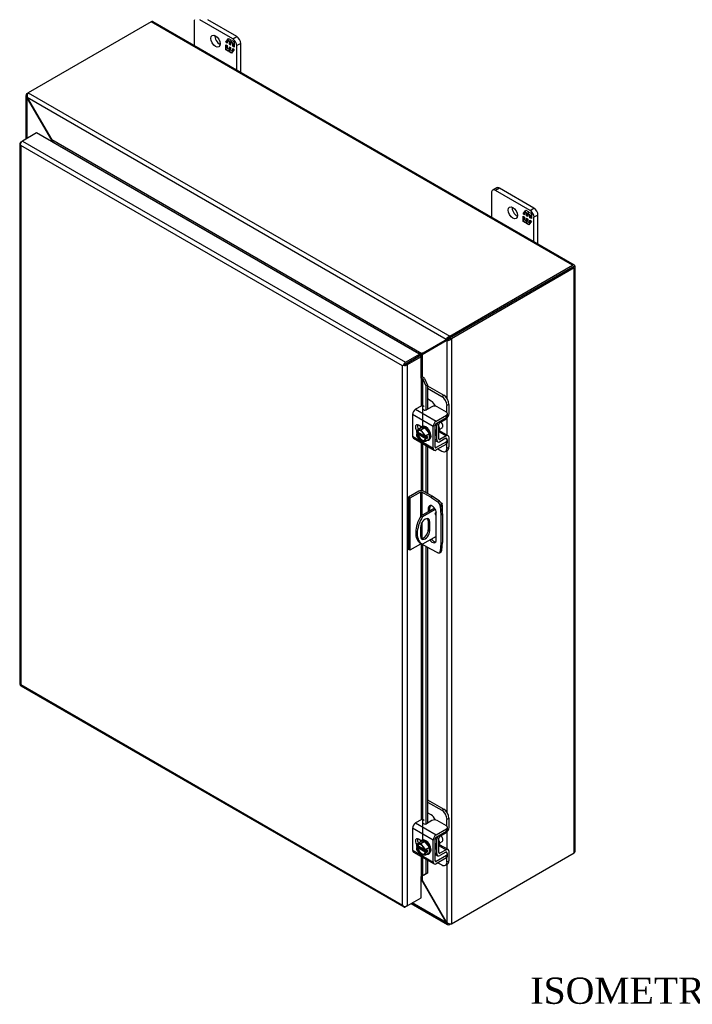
# Model space of a CAD drawing. Header units: inches. Extents: x 2 to 115, y 1 to 79.
# Tile 7 of 8: x 79 to 97, y 53 to 79. Entities that reach past the tile are written whole.
import ezdxf
from ezdxf.enums import TextEntityAlignment as Align

# ---------------------------------------------------------------- set-up
doc = ezdxf.new("R2010")
doc.units = ezdxf.units.IN
doc.header["$MEASUREMENT"] = 0
for name, color, linetype in [('COM40153-1', 7, 'CONTINUOUS'), ('COM40153-2', 7, 'CONTINUOUS'), ('COM42667', 7, 'CONTINUOUS'), ('COM42780', 7, 'CONTINUOUS'), ('COM48430', 7, 'CONTINUOUS'), ('COM71780-10', 7, 'CONTINUOUS'), ('DEFAULT', 7, 'CONTINUOUS'), ('FET07710', 7, 'CONTINUOUS'), ('SCC19011', 7, 'CONTINUOUS'), ('SPR20265', 7, 'CONTINUOUS'), ('WAF25035', 7, 'CONTINUOUS')]:
    doc.layers.add(name, color=color, linetype=linetype)
doc.styles.add('SEACAD_TIMES_NEW_ROMAN', font='times.ttf')

msp = doc.modelspace()

# ---------------------------------------------------------------- linework, layer by layer
at = {"layer": 'COM40153-1', "color": 7}
for p, q in [((89.819, 65.897), (89.462, 65.691)), ((89.84, 65.862), (89.503, 65.667)), ((89.992, 66.035), (90.005, 66.028)), ((90.03, 65.748), (90.03, 65.993)), ((89.462, 65.691), (89.503, 65.667)), ((89.448, 65.387), (89.448, 65.15)), ((89.654, 65.553), (89.695, 65.529)), ((89.654, 65.553), (89.654, 65.316)), ((89.654, 65.316), (89.695, 65.292)), ((89.695, 65.292), (89.695, 65.529)), ((89.866, 65.143), (89.503, 64.932)), ((89.443, 64.966), (89.483, 64.942))]:
    msp.add_line(p, q, dxfattribs=at)
for centre, major_axis, start_param, end_param in [((89.944, 65.993), (-0.0864, 0), 2.529725, 3.926991), ((89.743, 65.485), (0.3, 0.52), 1.508132, 3.141593), ((89.783, 65.462), (0.3, 0.52), 1.508132, 3.204257), ((89.571, 65.458), (-0.087, -0.151), 2.356194, 5.497787), ((89.53, 65.482), (-0.087, -0.151), 2.356194, 2.906426), ((89.872, 65.758), (0.025, 0.0433), 0.997696, 3.781372), ((89.831, 65.782), (-0.025, -0.0433), 0.952017, 2.069288), ((89.53, 65.244), (0.087, 0.151), 3.37676, 5.497787), ((89.571, 65.221), (0.087, 0.151), 2.356194, 5.497787)]:
    msp.add_ellipse(centre, major_axis=major_axis, ratio=0.57735, start_param=start_param, end_param=end_param, dxfattribs=at)
at = {"layer": 'COM40153-2', "color": 7}
for p, q in [((89.404, 66.345), (89.126, 66.185)), ((89.126, 66.185), (89.126, 64.796)), ((89.166, 66.161), (89.126, 66.185)), ((89.445, 66.322), (89.166, 66.161)), ((89.166, 66.161), (89.166, 64.773)), ((89.445, 66.322), (89.445, 65.662)), ((89.485, 66.322), (89.485, 65.704)), ((89.72, 66.186), (89.485, 66.322)), ((89.761, 66.21), (89.526, 66.345)), ((89.72, 66.186), (89.761, 66.21)), ((89.72, 66.186), (89.909, 66.058)), ((89.95, 66.081), (89.761, 66.21)), ((89.654, 65.889), (89.695, 65.913)), ((89.654, 65.889), (89.654, 65.802)), ((89.695, 65.825), (89.695, 65.913)), ((89.909, 66.058), (89.95, 66.081)), ((90.014, 65.97), (89.973, 65.947)), ((89.973, 65.947), (89.99, 65.719)), ((90.031, 65.742), (90.014, 65.97)), ((89.866, 65.048), (89.866, 65.767)), ((89.99, 65.719), (90.031, 65.742)), ((89.99, 65.719), (89.99, 64.954)), ((90.031, 65.742), (90.031, 64.977)), ((89.485, 65.511), (89.485, 65.086)), ((89.166, 64.773), (89.126, 64.796)), ((89.445, 64.934), (89.166, 64.773)), ((89.445, 64.965), (89.445, 64.934)), ((89.485, 64.941), (89.485, 64.934)), ((89.72, 64.798), (89.485, 64.934)), ((89.909, 64.708), (89.72, 64.798)), ((89.99, 64.954), (89.973, 64.745)), ((89.99, 64.954), (90.031, 64.977)), ((90.014, 64.769), (90.031, 64.977)), ((89.953, 64.706), (89.994, 64.73)), ((89.973, 64.745), (90.014, 64.769))]:
    msp.add_line(p, q, dxfattribs=at)
for centre, major_axis, start_param, end_param in [((89.465, 66.31), (-0.0864, 0), 3.926991, 5.497787), ((89.465, 66.31), (-0.0288, 0), 3.926991, 5.497787), ((89.76, 65.828), (0.075, -0.13), 0.785398, 3.926991), ((89.801, 65.852), (0.075, -0.13), 3.416574, 3.926991), ((89.903, 65.98), (0.05, -0.0866), 0.872665, 2.268928), ((89.944, 66.004), (-0.05, 0.0866), 4.014257, 5.410521), ((89.76, 65.11), (-0.075, 0.13), 1.73559, 3.926991), ((89.801, 65.133), (-0.075, 0.13), 1.73559, 2.866611), ((89.465, 64.922), (0.0288, 0), 0.785398, 2.356194), ((89.903, 64.793), (-0.05, 0.0866), 2.443461, 3.839724), ((89.944, 64.816), (-0.05, 0.0866), 3.141593, 3.839724)]:
    msp.add_ellipse(centre, major_axis=major_axis, ratio=0.57735, start_param=start_param, end_param=end_param, dxfattribs=at)
at = {"layer": 'COM42667', "color": 7}
for p, q in [((89.46, 68.614), (89.316, 68.53)), ((89.316, 68.53), (89.864, 68.214)), ((89.749, 68.595), (89.602, 68.511)), ((90.137, 68.453), (89.891, 68.595)), ((89.783, 68.073), (89.235, 68.39)), ((89.235, 68.39), (89.235, 67.808)), ((89.864, 68.214), (90.137, 68.371)), ((89.864, 68.152), (90.137, 68.309)), ((90.137, 68.309), (90.137, 68.371)), ((90.167, 68.35), (90.167, 68.412)), ((89.465, 68.058), (89.39, 68.101)), ((89.783, 67.491), (89.783, 68.073)), ((89.837, 67.522), (89.837, 68.105)), ((89.235, 67.808), (89.439, 67.69)), ((89.258, 67.756), (89.807, 67.439)), ((90.124, 67.753), (90.137, 67.746)), ((90.167, 67.643), (90.167, 67.705)), ((89.478, 67.668), (89.783, 67.491)), ((89.864, 67.507), (89.837, 67.522)), ((90.137, 67.664), (89.864, 67.507)), ((90.137, 67.602), (89.864, 67.444)), ((90.137, 67.602), (90.137, 67.664)), ((89.46, 57.59), (89.316, 57.507)), ((89.316, 57.507), (89.864, 57.19)), ((89.749, 57.572), (89.602, 57.487)), ((90.137, 57.429), (89.891, 57.572)), ((89.783, 57.05), (89.235, 57.367)), ((89.235, 57.367), (89.235, 56.785)), ((89.864, 57.19), (90.137, 57.348)), ((89.864, 57.128), (90.137, 57.286)), ((90.137, 57.286), (90.137, 57.348)), ((90.167, 57.327), (90.167, 57.389)), ((89.465, 57.034), (89.39, 57.078)), ((89.783, 56.468), (89.783, 57.05)), ((89.837, 56.499), (89.837, 57.081)), ((89.235, 56.785), (89.439, 56.667)), ((89.258, 56.732), (89.807, 56.415)), ((90.124, 56.73), (90.137, 56.722)), ((90.167, 56.62), (90.167, 56.682)), ((89.478, 56.644), (89.783, 56.468)), ((89.864, 56.483), (89.837, 56.499)), ((90.137, 56.641), (89.864, 56.483)), ((90.137, 56.579), (89.864, 56.421)), ((90.137, 56.579), (90.137, 56.641))]:
    msp.add_line(p, q, dxfattribs=at)
for centre, major_axis, start_param, end_param in [((89.316, 68.437), (-0.0572, -0.0991), 3.926991, 5.497787), ((89.494, 68.594), (-0.048, 0), 3.141593, 5.497787), ((89.568, 68.53), (0.048, 0), 2.929457, 5.497787), ((89.82, 68.554), (0.1, 0), 0.785398, 2.356194), ((89.864, 68.12), (0.0572, 0.0991), 0.785398, 2.356194), ((90.067, 68.412), (-0.1, 0), 2.356194, 3.926991), ((90.067, 68.35), (-0.1, 0), 2.356194, 3.141593), ((89.39, 68.009), (0.0562, -0.0973), 2.356194, 4.826451), ((89.444, 68.04), (0.0562, -0.0973), 3.6401, 4.826451), ((89.864, 68.12), (0.0192, 0.0333), 0.785398, 2.356194), ((89.316, 67.855), (0.0572, 0.0991), 2.356194, 3.141593), ((90.067, 67.705), (-0.1, 0), 2.356194, 3.926991), ((89.864, 67.538), (0.0572, 0.0991), 2.356194, 3.926991), ((89.864, 67.538), (0.0192, 0.0333), 2.356194, 3.926991), ((90.067, 67.643), (-0.1, 0), 2.356194, 3.141593), ((89.316, 57.414), (-0.0572, -0.0991), 3.926991, 5.497787), ((89.494, 57.571), (-0.048, 0), 3.141593, 5.497787), ((89.568, 57.507), (0.048, 0), 2.929457, 5.497787), ((89.82, 57.531), (0.1, 0), 0.785398, 2.356194), ((89.864, 57.097), (0.0572, 0.0991), 0.785398, 2.356194), ((90.067, 57.389), (-0.1, 0), 2.356194, 3.926991), ((90.067, 57.327), (-0.1, 0), 2.356194, 3.141593), ((89.39, 56.986), (0.0562, -0.0973), 2.356194, 4.826451), ((89.444, 57.017), (0.0562, -0.0973), 3.6401, 4.826451), ((89.864, 57.097), (0.0192, 0.0333), 0.785398, 2.356194), ((89.316, 56.831), (0.0572, 0.0991), 2.356194, 3.141593), ((90.067, 56.682), (-0.1, 0), 2.356194, 3.926991), ((89.864, 56.515), (0.0572, 0.0991), 2.356194, 3.926991), ((89.864, 56.515), (0.0192, 0.0333), 2.356194, 3.926991), ((90.067, 56.62), (-0.1, 0), 2.356194, 3.141593)]:
    msp.add_ellipse(centre, major_axis=major_axis, ratio=0.57735, start_param=start_param, end_param=end_param, dxfattribs=at)
at = {"layer": 'COM42780', "color": 7}
for p, q in [((89.632, 69.15), (90.064, 68.901)), ((89.632, 69.088), (90.011, 68.87)), ((89.728, 68.748), (89.632, 68.803)), ((90.011, 68.87), (90.064, 68.901)), ((90.206, 68.656), (90.152, 68.625)), ((90.152, 68.442), (90.152, 68.625)), ((90.206, 68.413), (90.206, 68.656)), ((89.963, 68.176), (90.126, 68.274)), ((89.841, 68.122), (89.882, 68.098)), ((89.882, 67.71), (89.882, 68.098)), ((89.936, 67.741), (89.936, 68.129)), ((90.182, 67.821), (89.955, 67.952)), ((89.837, 67.736), (89.882, 67.71)), ((89.837, 67.697), (89.906, 67.658)), ((89.936, 67.74), (89.963, 67.725)), ((89.94, 67.924), (90.126, 67.816)), ((90.125, 67.754), (89.962, 67.662)), ((90.126, 67.816), (89.963, 67.725)), ((90.125, 67.753), (90.152, 67.738)), ((90.152, 67.735), (90.152, 67.738)), ((90.206, 67.526), (90.206, 67.769)), ((89.91, 67.471), (90.011, 67.413)), ((90.111, 67.403), (90.164, 67.434)), ((90.152, 67.495), (90.152, 67.613)), ((90.152, 67.495), (90.206, 67.526)), ((89.632, 58.127), (90.064, 57.878)), ((89.632, 58.065), (90.011, 57.847)), ((89.728, 57.724), (89.632, 57.779)), ((90.011, 57.847), (90.064, 57.878)), ((90.206, 57.633), (90.152, 57.602)), ((90.152, 57.419), (90.152, 57.602)), ((90.206, 57.389), (90.206, 57.633)), ((89.963, 57.152), (90.126, 57.25)), ((89.841, 57.099), (89.882, 57.075)), ((89.882, 56.687), (89.882, 57.075)), ((89.936, 56.718), (89.936, 57.106)), ((90.182, 56.798), (89.955, 56.929)), ((89.837, 56.713), (89.882, 56.687)), ((89.837, 56.674), (89.906, 56.634)), ((89.936, 56.717), (89.963, 56.702)), ((89.94, 56.901), (90.126, 56.793)), ((90.125, 56.73), (89.962, 56.639)), ((90.126, 56.793), (89.963, 56.702)), ((90.125, 56.73), (90.152, 56.714)), ((90.152, 56.712), (90.152, 56.714)), ((90.206, 56.502), (90.206, 56.745)), ((89.91, 56.448), (90.011, 56.39)), ((90.111, 56.38), (90.164, 56.411)), ((90.152, 56.471), (90.152, 56.589)), ((90.152, 56.471), (90.206, 56.502))]:
    msp.add_line(p, q, dxfattribs=at)
for centre, major_axis, start_param, end_param in [((89.728, 68.584), (0.1, -0.173), 1.392108, 2.356194), ((90.011, 68.707), (0.1, -0.173), 0.785398, 2.356194), ((90.064, 68.738), (-0.1, 0.173), 3.926991, 5.497787), ((90.125, 68.366), (-0.0572, -0.0991), 0.802851, 2.356194), ((89.963, 68.145), (-0.0572, -0.0991), 4.744903, 5.497787), ((89.963, 68.145), (-0.0192, -0.0333), 3.944444, 5.497787), ((89.848, 68.048), (0.078, -0.135), 0.133398, 1.437398), ((89.963, 67.757), (0.0572, 0.0991), 2.356194, 3.909538), ((89.963, 67.757), (0.0192, 0.0333), 2.356194, 3.909538), ((90.125, 67.722), (-0.0192, -0.0333), 2.356194, 3.909538), ((90.125, 67.722), (-0.0572, -0.0991), 2.356194, 3.909538), ((90.011, 67.576), (-0.1, 0.173), 2.356194, 3.926991), ((90.064, 67.607), (-0.1, 0.173), 3.141593, 3.926991), ((89.728, 57.561), (0.1, -0.173), 1.392108, 2.356194), ((90.011, 57.683), (0.1, -0.173), 0.785398, 2.356194), ((90.064, 57.714), (-0.1, 0.173), 3.926991, 5.497787), ((90.125, 57.343), (-0.0572, -0.0991), 0.802851, 2.356194), ((89.963, 57.121), (-0.0572, -0.0991), 4.744903, 5.497787), ((89.963, 57.121), (-0.0192, -0.0333), 3.944444, 5.497787), ((89.848, 57.024), (0.078, -0.135), 0.133398, 1.437398), ((89.963, 56.733), (0.0572, 0.0991), 2.356194, 3.909538), ((89.963, 56.733), (0.0192, 0.0333), 2.356194, 3.909538), ((90.125, 56.699), (-0.0192, -0.0333), 2.356194, 3.909538), ((90.125, 56.699), (-0.0572, -0.0991), 2.356194, 3.909538), ((90.011, 56.553), (-0.1, 0.173), 2.356194, 3.926991), ((90.064, 56.584), (-0.1, 0.173), 3.141593, 3.926991)]:
    msp.add_ellipse(centre, major_axis=major_axis, ratio=0.57735, start_param=start_param, end_param=end_param, dxfattribs=at)
at = {"layer": 'COM48430', "color": 7}
for p, q in [((82.268, 78.849), (78.996, 76.96)), ((93.5, 72.364), (82.268, 78.849)), ((93.543, 72.369), (82.311, 78.853)), ((78.93, 76.881), (78.93, 75.724)), ((78.955, 76.937), (78.996, 76.96)), ((78.977, 76.924), (78.955, 76.937)), ((78.996, 76.96), (90.228, 70.475)), ((78.97, 76.834), (78.955, 76.826)), ((78.955, 76.826), (78.969, 76.807)), ((78.955, 76.826), (78.955, 75.738)), ((78.969, 76.807), (78.979, 76.813)), ((78.969, 76.807), (79.611, 75.695)), ((90.132, 70.39), (78.97, 76.834)), ((78.97, 76.834), (78.979, 76.813)), ((78.979, 76.813), (79.621, 75.701)), ((79.621, 75.701), (79.611, 75.695)), ((79.611, 75.695), (79.611, 75.659)), ((89.481, 70.008), (79.621, 75.701)), ((79.659, 75.632), (79.658, 75.632)), ((89.402, 70.007), (79.659, 75.632)), ((90.228, 70.475), (93.5, 72.364)), ((90.228, 70.428), (93.5, 72.317)), ((93.5, 72.317), (90.228, 70.428)), ((93.541, 72.294), (90.269, 70.405)), ((93.557, 72.351), (93.5, 72.317)), ((93.557, 72.35), (93.5, 72.317)), ((93.5, 72.317), (93.541, 72.341)), ((93.5, 72.317), (93.5, 72.317)), ((93.5, 72.317), (93.5, 72.317)), ((93.541, 56.711), (93.541, 72.294)), ((93.566, 56.746), (93.566, 72.329)), ((89.481, 70.008), (90.123, 70.379)), ((89.491, 69.991), (90.133, 70.362)), ((89.521, 70.032), (90.163, 70.403)), ((89.532, 70.014), (90.173, 70.385)), ((90.123, 70.379), (90.163, 70.403)), ((90.123, 70.379), (90.132, 70.39)), ((90.173, 70.413), (90.132, 70.39)), ((90.133, 70.362), (90.173, 70.385)), ((90.133, 70.362), (90.146, 70.364)), ((90.187, 70.388), (90.146, 70.364)), ((90.146, 70.364), (90.146, 68.823)), ((90.163, 70.403), (90.173, 70.413)), ((90.173, 70.385), (90.187, 70.388)), ((90.192, 70.391), (90.181, 70.384)), ((90.228, 70.428), (90.228, 70.475)), ((90.228, 70.428), (90.269, 70.405)), ((90.269, 70.405), (90.269, 54.822)), ((89.521, 70.032), (89.481, 70.008)), ((89.401, 70.006), (89.402, 70.007)), ((89.402, 70.007), (89.402, 70.006)), ((89.415, 69.944), (89.414, 69.944)), ((89.491, 69.991), (89.532, 70.014)), ((89.491, 69.991), (89.491, 69.39)), ((90.146, 68.289), (90.146, 67.842)), ((90.146, 67.424), (90.146, 57.8)), ((90.146, 57.265), (90.146, 56.818)), ((90.269, 54.822), (93.541, 56.711)), ((90.146, 56.4), (90.146, 54.862)), ((89.481, 55.987), (89.462, 55.998)), ((89.481, 55.987), (89.491, 55.993)), ((90.123, 54.875), (89.481, 55.987)), ((89.491, 56.095), (89.491, 55.993)), ((90.133, 54.881), (89.491, 55.993)), ((89.2, 55.363), (90.167, 54.804)), ((90.132, 54.854), (89.225, 55.377)), ((90.123, 54.875), (90.133, 54.881)), ((90.132, 54.854), (90.123, 54.875)), ((90.146, 54.862), (90.132, 54.854)), ((90.146, 54.862), (90.133, 54.881)), ((90.228, 54.824), (90.228, 54.799)), ((90.269, 54.822), (90.228, 54.799))]:
    msp.add_line(p, q, dxfattribs=at)
for centre, radius, start, end in [((79.004, 76.881), 0.0739, 131.3818, 228.6182), ((79.12, 76.869), 0.154, 143.5515, 192.9586), ((90.273, 70.328), 0.154, 107.0414, 156.4485), ((90.164, 70.517), 0.154, 263.5515, 312.9586), ((90.23, 70.313), 0.115, 90.8741, 119.728), ((90.127, 70.49), 0.119, 300.7247, 328.6732), ((87.135, 73.857), 4.508, 300.4684, 301.9581), ((91.653, 66.031), 4.513, 118.0428, 119.6482), ((90.204, 54.869), 0.0739, 191.3818, 288.6182), ((90.251, 54.975), 0.154, 227.0414, 276.4485)]:
    msp.add_arc(centre, radius, start, end, dxfattribs=at)
for centre, major_axis, ratio, start_param, end_param in [((82.268, 78.779), (-0.0432, -0.0748), 0.57735, 3.141593, 3.926991), ((93.5, 72.294), (-0.0432, -0.0748), 0.57735, 2.696031, 3.926991), ((93.479, 72.305), (-0.0288, -0.0166), 0.000948, 2.356741, 3.927537), ((93.479, 72.305), (-0.0288, -0.0166), 0.000948, 2.355648, 3.926445), ((93.479, 72.305), (0.0863, 0.0499), 0.000948, -0.784852, -0.445015), ((93.479, 72.305), (0.0864, 0.0498), 0.000948, 0.445015, 0.784852), ((93.479, 72.329), (-0.0864, 0), 0.57735, 2.356194, 3.587154), ((93.479, 56.746), (-0.0864, 0), 0.57735, 2.356194, 3.141593)]:
    msp.add_ellipse(centre, major_axis=major_axis, ratio=ratio, start_param=start_param, end_param=end_param, dxfattribs=at)
for points, knots in [([(79.611, 75.695), (79.613, 75.687), (79.614, 75.679), (79.617, 75.666), (79.617, 75.661), (79.618, 75.655)], [0, 0, 0, 0, 0.25, 0.25, 0.4064609, 0.4064609, 0.4064609, 0.4064609]), ([(79.659, 75.632), (79.66, 75.633), (79.661, 75.634), (79.662, 75.636), (79.662, 75.637), (79.662, 75.641), (79.662, 75.643), (79.66, 75.649), (79.659, 75.653), (79.655, 75.659), (79.653, 75.662), (79.647, 75.671), (79.642, 75.677), (79.632, 75.689), (79.627, 75.695), (79.621, 75.701)], [0, 0, 0, 0, 0.0625, 0.0625, 0.125, 0.125, 0.25, 0.25, 0.375, 0.375, 0.5, 0.5, 0.75, 0.75, 1, 1, 1, 1]), ([(89.481, 70.008), (89.475, 70.01), (89.469, 70.01), (89.456, 70.012), (89.449, 70.012), (89.439, 70.012), (89.435, 70.012), (89.428, 70.012), (89.424, 70.012), (89.417, 70.011), (89.414, 70.011), (89.409, 70.01), (89.407, 70.009), (89.404, 70.008), (89.403, 70.008), (89.402, 70.007)], [0, 0, 0, 0, 0.25, 0.25, 0.5, 0.5, 0.625, 0.625, 0.75, 0.75, 0.875, 0.875, 0.9375, 0.9375, 1, 1, 1, 1]), ([(89.456, 69.929), (89.457, 69.929), (89.457, 69.929), (89.459, 69.932), (89.461, 69.935), (89.466, 69.94), (89.468, 69.943), (89.471, 69.95), (89.473, 69.953), (89.478, 69.962), (89.481, 69.968), (89.486, 69.98), (89.489, 69.985), (89.491, 69.991)], [0.1157669, 0.1157669, 0.1157669, 0.1157669, 0.125, 0.125, 0.25, 0.25, 0.375, 0.375, 0.5, 0.5, 0.75, 0.75, 1, 1, 1, 1]), ([(89.491, 55.993), (89.489, 56.001), (89.486, 56.009), (89.481, 56.024), (89.478, 56.031), (89.473, 56.041), (89.471, 56.044), (89.468, 56.05), (89.466, 56.053), (89.463, 56.056), (89.463, 56.056), (89.462, 56.057)], [0, 0, 0, 0, 0.25, 0.25, 0.5, 0.5, 0.625, 0.625, 0.75, 0.75, 0.7783053, 0.7783053, 0.7783053, 0.7783053])]:
    msp.add_open_spline(points, degree=3, knots=knots, dxfattribs=at)
msp.add_open_spline([(89.463, 56.003), (89.469, 55.998), (89.475, 55.992), (89.481, 55.987)], degree=3, dxfattribs=at)
at = {"layer": 'COM71780-10', "color": 7}
for p, q in [((79.214, 75.888), (78.841, 75.673)), ((89.421, 69.995), (79.214, 75.888)), ((78.775, 75.614), (78.775, 61.204)), ((78.784, 75.592), (78.784, 75.592)), ((78.8, 75.649), (78.841, 75.673)), ((88.967, 69.685), (78.8, 75.555)), ((78.8, 75.555), (78.8, 61.192)), ((78.841, 75.673), (89.048, 69.78)), ((89.048, 69.78), (89.421, 69.995)), ((89.048, 69.733), (89.421, 69.948)), ((89.421, 69.948), (89.048, 69.732)), ((89.462, 69.924), (89.089, 69.709)), ((89.421, 69.995), (89.421, 69.948)), ((89.462, 69.924), (89.421, 69.948)), ((89.462, 69.353), (89.462, 69.924)), ((89.008, 69.709), (88.967, 69.685)), ((88.967, 55.322), (88.967, 69.685)), ((88.991, 69.699), (89.048, 69.733)), ((88.991, 69.699), (89.048, 69.732)), ((89.089, 69.709), (89.089, 55.299)), ((89.462, 69.353), (89.462, 68.615)), ((89.485, 69.357), (89.49, 69.391)), ((89.506, 69.327), (89.553, 69.346)), ((89.506, 69.327), (89.585, 69.149)), ((89.506, 68.077), (89.506, 69.327)), ((89.553, 69.346), (89.632, 69.168)), ((89.632, 69.168), (89.585, 69.149)), ((89.585, 69.149), (89.585, 68.504)), ((89.632, 69.168), (89.632, 68.528)), ((89.462, 68.06), (89.462, 68.056)), ((89.462, 67.638), (89.462, 66.36)), ((89.506, 66.354), (89.506, 67.613)), ((89.585, 67.567), (89.585, 66.311)), ((89.632, 67.54), (89.632, 66.284)), ((89.462, 64.938), (89.462, 57.591)), ((89.506, 57.054), (89.506, 64.922)), ((89.585, 64.876), (89.585, 57.481)), ((89.632, 64.849), (89.632, 57.505)), ((78.798, 61.164), (89.005, 55.271)), ((78.8, 61.192), (88.967, 55.322)), ((89.462, 57.036), (89.462, 57.032)), ((89.462, 56.615), (89.462, 56.086)), ((89.506, 56.107), (89.506, 56.589)), ((89.585, 56.544), (89.585, 56.154)), ((89.632, 56.516), (89.632, 56.173)), ((89.585, 56.154), (89.506, 56.107)), ((89.632, 56.173), (89.553, 56.126)), ((89.632, 56.173), (89.585, 56.154)), ((89.462, 55.514), (89.462, 56.086)), ((89.506, 56.107), (89.553, 56.126)), ((89.089, 55.299), (89.462, 55.514)), ((88.991, 55.289), (88.991, 55.289)), ((89.089, 55.299), (89.048, 55.275))]:
    msp.add_line(p, q, dxfattribs=at)
for centre, radius, start, end in [((89.422, 69.291), 0.0911, 23.2734, 46.5882), ((89.447, 69.263), 0.135, 38.3968, 71.6578), ((89.704, 55.826), 0.343, 125.2045, 129.639), ((89.542, 56.045), 0.0704, 117.4412, 127.5015)]:
    msp.add_arc(centre, radius, start, end, dxfattribs=at)
for centre, major_axis, ratio, start_param, end_param in [((78.862, 75.614), (0.0864, 0), 0.57735, 2.356194, 3.587154), ((78.841, 75.602), (0.0432, 0.0748), 0.57735, 0.785398, 2.016358), ((78.862, 75.59), (-0.061, 0.106), 0.577982, 1.231508, 1.571345), ((78.862, 75.59), (-0.061, 0.106), 0.577982, 1.230411, 1.570248), ((89.048, 69.709), (0.0432, 0.0748), 0.57735, 0.785398, 2.016358), ((89.028, 69.721), (-0.0863, -0.0499), 0.000948, -1.124689, -0.784852), ((89.028, 69.721), (-0.0864, -0.0498), 0.000948, 0.784852, 1.124689), ((89.028, 69.744), (0.0864, 0), 0.57735, 4.266828, 5.497787), ((89.028, 69.721), (0.0288, 0.0166), 0.000948, 0.785944, 2.356741), ((89.028, 69.721), (0.0288, 0.0166), 0.000948, 3.926445, 5.497241), ((89.482, 69.341), (0.0864, 0), 0.57735, 1.48353, 1.808737), ((89.482, 69.341), (0.0288, 0), 0.57735, 1.48353, 2.356194), ((78.862, 61.204), (0.0864, 0), 0.57735, 3.141593, 3.587154), ((78.862, 61.227), (-0.0864, -0.0498), 0.000948, 0.445015, 0.784852), ((78.862, 61.227), (-0.0863, -0.0499), 0.000948, -0.784852, -0.445015), ((78.841, 61.239), (0.0432, 0.0748), 0.57735, 2.696031, 3.141593), ((89.482, 56.074), (-0.0288, 0), 0.57735, 4.625123, 5.497787), ((89.028, 55.358), (0.061, -0.106), 0.577982, 4.712938, 5.052774), ((89.028, 55.358), (0.061, -0.106), 0.577982, 4.71184, 5.051677), ((89.028, 55.334), (0.0864, 0), 0.57735, 4.266828, 5.497787), ((89.048, 55.346), (0.0432, 0.0748), 0.57735, 2.696031, 3.926991)]:
    msp.add_ellipse(centre, major_axis=major_axis, ratio=ratio, start_param=start_param, end_param=end_param, dxfattribs=at)
at = {"layer": 'FET07710', "color": 7}
for p, q in [((83.419, 78.867), (83.419, 78.213)), ((84.445, 78.398), (83.565, 78.906)), ((84.55, 78.459), (83.776, 78.906)), ((84.445, 78.398), (84.55, 78.459)), ((84.262, 78.304), (84.331, 78.402)), ((84.273, 78.31), (84.262, 78.304)), ((84.299, 78.283), (84.262, 78.304)), ((84.262, 78.101), (84.262, 78.24)), ((84.262, 78.24), (84.299, 78.219)), ((84.273, 78.31), (84.299, 78.346)), ((84.299, 78.296), (84.273, 78.31)), ((84.273, 78.108), (84.273, 78.234)), ((84.31, 78.358), (84.299, 78.352)), ((84.354, 78.32), (84.299, 78.352)), ((84.299, 78.352), (84.299, 78.283)), ((84.299, 78.219), (84.299, 78.15)), ((84.305, 78.356), (84.336, 78.4)), ((84.365, 78.326), (84.31, 78.358)), ((84.331, 78.402), (84.393, 78.367)), ((84.365, 78.326), (84.354, 78.32)), ((84.354, 78.251), (84.354, 78.32)), ((84.365, 78.257), (84.354, 78.251)), ((84.388, 78.231), (84.354, 78.251)), ((84.354, 78.118), (84.354, 78.187)), ((84.354, 78.187), (84.388, 78.167)), ((84.365, 78.257), (84.365, 78.326)), ((84.388, 78.244), (84.365, 78.257)), ((84.365, 78.124), (84.365, 78.18)), ((84.399, 78.307), (84.388, 78.3)), ((84.443, 78.268), (84.388, 78.3)), ((84.388, 78.3), (84.388, 78.231)), ((84.388, 78.167), (84.388, 78.098)), ((84.393, 78.367), (84.393, 78.316)), ((84.393, 78.316), (84.418, 78.352)), ((84.404, 78.323), (84.393, 78.316)), ((84.455, 78.275), (84.399, 78.307)), ((84.404, 78.323), (84.423, 78.349)), ((84.418, 78.352), (84.48, 78.317)), ((84.455, 78.275), (84.443, 78.268)), ((84.443, 78.199), (84.443, 78.268)), ((84.455, 78.205), (84.443, 78.199)), ((84.48, 78.178), (84.443, 78.199)), ((84.455, 78.205), (84.455, 78.275)), ((84.48, 78.191), (84.455, 78.205)), ((84.48, 78.317), (84.48, 78.178)), ((84.656, 78.275), (84.551, 78.214)), ((84.551, 77.56), (84.551, 78.214)), ((84.656, 77.499), (84.656, 78.275)), ((84.273, 78.108), (84.262, 78.101)), ((84.324, 78.066), (84.262, 78.101)), ((84.33, 78.075), (84.273, 78.108)), ((84.299, 78.15), (84.354, 78.118)), ((84.349, 78.102), (84.324, 78.066)), ((84.36, 78.109), (84.349, 78.102)), ((84.349, 78.051), (84.349, 78.102)), ((84.36, 78.058), (84.349, 78.051)), ((84.411, 78.016), (84.349, 78.051)), ((84.365, 78.124), (84.354, 78.118)), ((84.36, 78.058), (84.36, 78.109)), ((84.417, 78.025), (84.36, 78.058)), ((84.388, 78.098), (84.443, 78.066)), ((84.48, 78.114), (84.411, 78.016)), ((84.443, 78.066), (84.443, 78.135)), ((84.443, 78.135), (84.48, 78.114)), ((84.448, 78.069), (84.443, 78.066)), ((84.455, 78.078), (84.455, 78.129)), ((91.339, 74.295), (91.339, 73.641)), ((91.476, 74.425), (91.37, 74.363)), ((91.551, 74.417), (91.445, 74.356)), ((92.364, 73.825), (91.445, 74.356)), ((92.47, 73.886), (91.551, 74.417)), ((92.182, 73.731), (92.251, 73.83)), ((92.193, 73.738), (92.182, 73.731)), ((92.218, 73.71), (92.182, 73.731)), ((92.193, 73.738), (92.218, 73.774)), ((92.218, 73.723), (92.193, 73.738)), ((92.229, 73.786), (92.218, 73.779)), ((92.274, 73.747), (92.218, 73.779)), ((92.218, 73.779), (92.218, 73.71)), ((92.225, 73.783), (92.256, 73.827)), ((92.285, 73.754), (92.229, 73.786)), ((92.251, 73.83), (92.313, 73.794)), ((92.285, 73.754), (92.274, 73.747)), ((92.274, 73.678), (92.274, 73.747)), ((92.285, 73.685), (92.285, 73.754)), ((92.319, 73.734), (92.308, 73.728)), ((92.363, 73.696), (92.308, 73.728)), ((92.308, 73.728), (92.308, 73.659)), ((92.313, 73.794), (92.313, 73.744)), ((92.313, 73.744), (92.338, 73.78)), ((92.324, 73.75), (92.313, 73.744)), ((92.374, 73.702), (92.319, 73.734)), ((92.324, 73.75), (92.343, 73.777)), ((92.338, 73.78), (92.4, 73.744)), ((92.364, 73.825), (92.47, 73.886)), ((92.4, 73.744), (92.4, 73.606)), ((92.576, 73.703), (92.47, 73.642)), ((92.576, 72.927), (92.576, 73.703)), ((92.182, 73.529), (92.182, 73.668)), ((92.182, 73.668), (92.218, 73.647)), ((92.193, 73.536), (92.182, 73.529)), ((92.243, 73.494), (92.182, 73.529)), ((92.193, 73.536), (92.193, 73.661)), ((92.25, 73.503), (92.193, 73.536)), ((92.218, 73.647), (92.218, 73.577)), ((92.218, 73.577), (92.274, 73.545)), ((92.269, 73.53), (92.243, 73.494)), ((92.28, 73.536), (92.269, 73.53)), ((92.269, 73.479), (92.269, 73.53)), ((92.28, 73.485), (92.269, 73.479)), ((92.33, 73.443), (92.269, 73.479)), ((92.285, 73.685), (92.274, 73.678)), ((92.308, 73.659), (92.274, 73.678)), ((92.274, 73.545), (92.274, 73.615)), ((92.274, 73.615), (92.308, 73.595)), ((92.285, 73.552), (92.274, 73.545)), ((92.28, 73.485), (92.28, 73.536)), ((92.337, 73.453), (92.28, 73.485)), ((92.308, 73.672), (92.285, 73.685)), ((92.285, 73.552), (92.285, 73.608)), ((92.308, 73.595), (92.308, 73.526)), ((92.308, 73.526), (92.363, 73.494)), ((92.4, 73.542), (92.33, 73.443)), ((92.374, 73.702), (92.363, 73.696)), ((92.363, 73.627), (92.363, 73.696)), ((92.374, 73.633), (92.363, 73.627)), ((92.4, 73.606), (92.363, 73.627)), ((92.363, 73.494), (92.363, 73.563)), ((92.363, 73.563), (92.4, 73.542)), ((92.368, 73.496), (92.363, 73.494)), ((92.374, 73.633), (92.374, 73.702)), ((92.4, 73.619), (92.374, 73.633)), ((92.374, 73.506), (92.374, 73.556)), ((92.47, 72.988), (92.47, 73.642))]:
    msp.add_line(p, q, dxfattribs=at)
for centre, major_axis, start_param, end_param in [((83.525, 78.806), (0.075, -0.13), 3.573527, 3.926991), ((84.091, 78.398), (-0.087, 0.152), 0.649107, 2.492486), ((84.55, 78.336), (-0.075, 0.13), 3.926991, 5.497787), ((84.445, 78.275), (0.075, -0.13), 0.785398, 2.356194), ((91.445, 74.234), (0.075, -0.13), 2.356194, 3.926991), ((91.551, 74.295), (0.075, -0.13), 2.356194, 3.141593), ((92.01, 73.825), (-0.087, 0.152), 0.649107, 2.492486), ((92.364, 73.703), (0.075, -0.13), 0.785398, 2.356194), ((92.47, 73.764), (-0.075, 0.13), 3.926991, 5.497787)]:
    msp.add_ellipse(centre, major_axis=major_axis, ratio=0.57735, start_param=start_param, end_param=end_param, dxfattribs=at)
for centre in [(83.985, 78.336), (91.905, 73.764)]:
    msp.add_ellipse(centre, major_axis=(-0.087, 0.152), ratio=0.57735, dxfattribs=at)
at = {"layer": 'SCC19011', "color": 7}
for p, q in [((89.337, 67.964), (89.439, 68.023)), ((89.458, 67.98), (89.337, 67.964)), ((89.337, 67.964), (89.337, 67.915)), ((89.561, 68.039), (89.439, 68.023)), ((89.458, 67.98), (89.561, 68.039)), ((89.58, 67.823), (89.458, 67.98)), ((89.682, 67.883), (89.561, 68.039)), ((89.958, 67.998), (90.023, 68.036)), ((89.348, 67.908), (89.337, 67.915)), ((89.39, 67.902), (89.337, 67.87)), ((89.337, 67.87), (89.337, 67.822)), ((89.337, 67.87), (89.348, 67.864)), ((89.337, 67.822), (89.458, 67.665)), ((89.376, 67.918), (89.36, 67.908)), ((89.36, 67.864), (89.376, 67.874)), ((89.564, 67.81), (89.376, 67.918)), ((89.376, 67.874), (89.585, 67.753)), ((89.39, 67.91), (89.39, 67.902)), ((89.39, 67.902), (89.566, 67.8)), ((89.458, 67.665), (89.58, 67.681)), ((89.58, 67.774), (89.568, 67.781)), ((89.585, 67.753), (89.568, 67.743)), ((89.568, 67.737), (89.58, 67.73)), ((89.58, 67.823), (89.682, 67.883)), ((89.58, 67.774), (89.58, 67.823)), ((89.634, 67.806), (89.58, 67.774)), ((89.634, 67.761), (89.58, 67.73)), ((89.58, 67.681), (89.682, 67.74)), ((89.58, 67.681), (89.58, 67.73)), ((89.595, 67.783), (89.634, 67.761)), ((89.634, 67.761), (89.634, 67.806)), ((89.682, 67.74), (89.682, 67.883)), ((89.337, 56.94), (89.439, 57)), ((89.458, 56.957), (89.337, 56.94)), ((89.337, 56.94), (89.337, 56.892)), ((89.561, 57.016), (89.439, 57)), ((89.458, 56.957), (89.561, 57.016)), ((89.58, 56.8), (89.458, 56.957)), ((89.682, 56.859), (89.561, 57.016)), ((89.958, 56.975), (90.023, 57.013)), ((89.348, 56.885), (89.337, 56.892)), ((89.39, 56.878), (89.337, 56.847)), ((89.337, 56.847), (89.337, 56.798)), ((89.337, 56.847), (89.348, 56.84)), ((89.337, 56.798), (89.458, 56.642)), ((89.376, 56.895), (89.36, 56.885)), ((89.36, 56.84), (89.376, 56.85)), ((89.564, 56.787), (89.376, 56.895)), ((89.376, 56.85), (89.585, 56.73)), ((89.39, 56.887), (89.39, 56.878)), ((89.39, 56.878), (89.566, 56.777)), ((89.458, 56.642), (89.58, 56.658)), ((89.58, 56.751), (89.568, 56.758)), ((89.585, 56.73), (89.568, 56.72)), ((89.568, 56.713), (89.58, 56.707)), ((89.58, 56.8), (89.682, 56.859)), ((89.58, 56.751), (89.58, 56.8)), ((89.634, 56.782), (89.58, 56.751)), ((89.634, 56.738), (89.58, 56.707)), ((89.58, 56.658), (89.682, 56.717)), ((89.58, 56.658), (89.58, 56.707)), ((89.595, 56.76), (89.634, 56.738)), ((89.634, 56.738), (89.634, 56.782)), ((89.682, 56.717), (89.682, 56.859))]:
    msp.add_line(p, q, dxfattribs=at)
for centre, start, end in [((89.354, 67.919), 242.8525, 296.623), ((89.354, 67.875), 242.8527, 296.6228), ((89.354, 56.896), 242.8525, 296.623), ((89.354, 56.852), 242.8527, 296.6228)]:
    msp.add_arc(centre, 0.0126, start, end, dxfattribs=at)
for centre, major_axis, start_param, end_param in [((89.458, 67.822), (0.079, -0.137), 0.958412, 3.753977), ((89.464, 67.826), (0.075, -0.13), 3.141593, 3.744649), ((89.481, 67.836), (0.075, -0.13), 3.254972, 3.744649), ((89.975, 68.121), (0.0488, -0.0845), 0, 2.159159), ((89.458, 67.822), (-0.079, 0.137), 0.958412, 3.753977), ((89.464, 67.826), (-0.075, 0.13), 0.96774, 3.694684), ((89.481, 67.836), (-0.075, 0.13), 0.96774, 3.028213), ((89.458, 56.799), (0.079, -0.137), 0.958412, 3.753977), ((89.464, 56.802), (0.075, -0.13), 3.141593, 3.744649), ((89.481, 56.812), (0.075, -0.13), 3.254972, 3.744649), ((89.975, 57.097), (0.0488, -0.0845), 0, 2.159159), ((89.458, 56.799), (-0.079, 0.137), 0.958412, 3.753977), ((89.464, 56.802), (-0.075, 0.13), 0.96774, 3.694684), ((89.481, 56.812), (-0.075, 0.13), 0.96774, 3.028213)]:
    msp.add_ellipse(centre, major_axis=major_axis, ratio=0.57735, start_param=start_param, end_param=end_param, dxfattribs=at)
for points, knots in [([(89.568, 67.781), (89.567, 67.782), (89.566, 67.783), (89.566, 67.785), (89.566, 67.786), (89.567, 67.787)], [0, 0, 0, 0, 0.5, 0.5, 0.7956866, 0.7956866, 0.7956866, 0.7956866]), ([(89.568, 67.743), (89.567, 67.742), (89.566, 67.741), (89.566, 67.739), (89.567, 67.738), (89.568, 67.737)], [0, 0, 0, 0, 0.5, 0.5, 1, 1, 1, 1]), ([(89.568, 56.758), (89.567, 56.759), (89.566, 56.76), (89.566, 56.762), (89.566, 56.763), (89.567, 56.763)], [0, 0, 0, 0, 0.5, 0.5, 0.7956866, 0.7956866, 0.7956866, 0.7956866]), ([(89.568, 56.72), (89.567, 56.719), (89.566, 56.718), (89.566, 56.715), (89.567, 56.714), (89.568, 56.713)], [0, 0, 0, 0, 0.5, 0.5, 1, 1, 1, 1])]:
    msp.add_open_spline(points, degree=3, knots=knots, dxfattribs=at)
at = {"layer": 'SPR20265', "color": 7}
for points in [[(89.838, 67.824), (89.84, 67.827), (89.853, 67.843), (89.866, 67.883), (89.859, 67.944), (89.845, 67.983), (89.837, 67.999)], [(89.838, 56.8), (89.84, 56.803), (89.853, 56.819), (89.866, 56.859), (89.859, 56.92), (89.845, 56.96), (89.837, 56.976)]]:
    msp.add_open_spline(points, degree=3, knots=[0.492661, 0.492661, 0.492661, 0.492661, 0.49540495, 0.50699867, 0.51872295, 0.52667302, 0.52667302, 0.52667302, 0.52667302], dxfattribs=at)
at = {"layer": 'WAF25035', "color": 7}
for p, q in [((89.486, 68.07), (89.461, 68.055)), ((89.661, 67.708), (89.686, 67.723)), ((89.486, 57.046), (89.461, 57.031)), ((89.661, 56.685), (89.686, 56.7))]:
    msp.add_line(p, q, dxfattribs=at)
for centre, start_param, end_param in [((89.561, 67.882), 0, 0.412589), ((89.561, 67.882), 2.729004, 6.283185), ((89.586, 67.896), 3.141593, 6.283185), ((89.561, 56.858), 0, 0.412589), ((89.561, 56.858), 2.729004, 6.283185), ((89.586, 56.873), 3.141593, 6.283185)]:
    msp.add_ellipse(centre, major_axis=(-0.1, 0.173), ratio=0.57735, start_param=start_param, end_param=end_param, dxfattribs=at)

# ---------------------------------------------------------------- texts
at = {"layer": 'DEFAULT', "color": 7, "style": 'SEACAD_TIMES_NEW_ROMAN'}
msp.add_text('ISOMETRIC VIEWS', height=0.7, dxfattribs=at).set_placement((92.374, 53.39), align=Align.TOP_LEFT)

doc.saveas('drawing.dxf')
